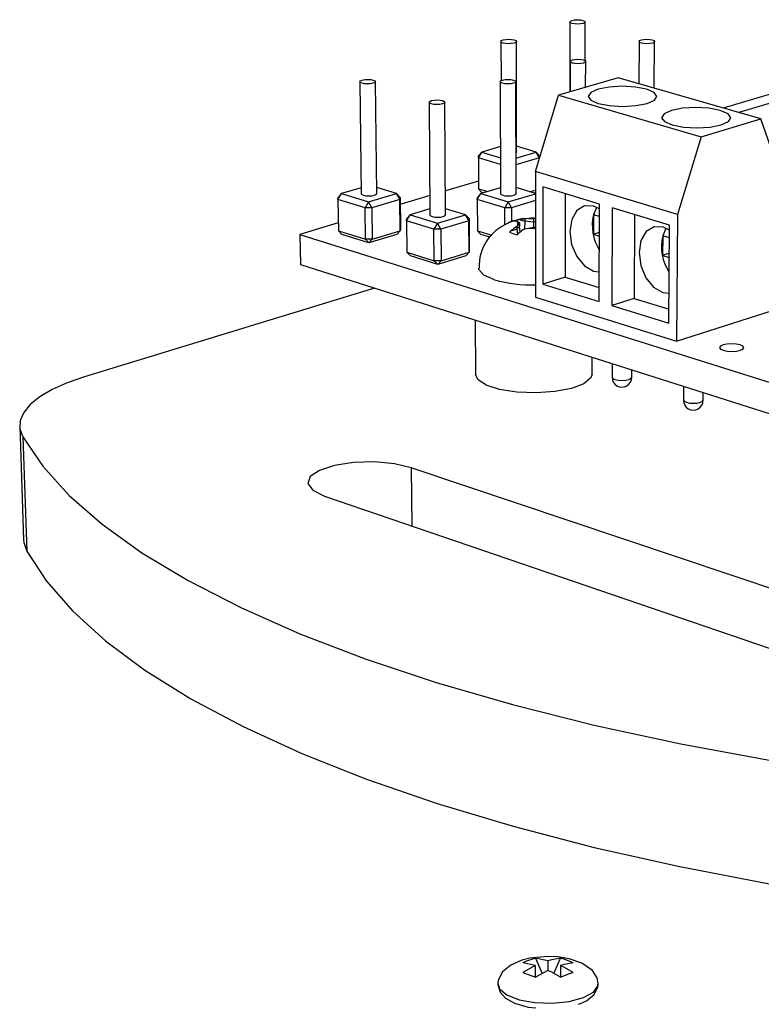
# Model space of a CAD drawing. Extents: x 0 to 158, y 0 to 243.
# Tile 5 of 7: x 86 to 112, y 204 to 239. Entities that reach past the tile are written whole.
import ezdxf

# ---------------------------------------------------------------- set-up
doc = ezdxf.new("R2010")
doc.units = 0
doc.layers.get('0').update_dxf_attribs({"linetype": 'CONTINUOUS'})

msp = doc.modelspace()

# ---------------------------------------------------------------- linework, layer by layer
at = {"color": 7, "linetype": 'CONTINUOUS'}
for p, q in [((105.42, 238.477), (105.418, 236.002)), ((105.958, 237.104), (105.961, 238.477)), ((102.979, 237.781), (102.983, 236.399)), ((103.532, 233.869), (103.523, 237.782)), ((107.869, 237.783), (107.861, 236.285)), ((108.403, 236.129), (108.413, 237.781)), ((105.427, 237.077), (105.426, 236.005)), ((105.974, 236.165), (105.976, 237.076)), ((107.12, 236.499), (105.019, 235.886)), ((112.167, 235.044), (107.12, 236.499)), ((114.931, 236.649), (110.838, 235.427)), ((97.989, 236.359), (98.036, 232.399)), ((98.585, 232.403), (98.542, 236.363)), ((102.95, 236.361), (102.964, 232.4)), ((103.512, 232.401), (103.503, 236.361)), ((104.195, 233.18), (105.019, 235.886)), ((105.019, 235.886), (110.067, 234.412)), ((114.013, 236.05), (111.396, 235.266)), ((100.437, 235.634), (100.468, 231.65)), ((101.021, 231.652), (100.994, 235.636)), ((110.067, 234.412), (112.167, 235.044)), ((112.946, 232.817), (112.167, 235.044)), ((110.067, 234.412), (109.221, 231.669)), ((102.958, 234.063), (102.301, 233.869)), ((104.223, 233.869), (103.532, 234.075)), ((102.181, 233.667), (102.301, 233.869)), ((102.181, 233.667), (102.183, 233.738)), ((102.301, 233.869), (102.183, 233.738)), ((102.301, 233.869), (102.959, 233.671)), ((103.509, 233.657), (104.223, 233.869)), ((104.342, 233.667), (104.223, 233.869)), ((104.343, 233.738), (104.223, 233.869)), ((104.343, 233.738), (104.342, 233.667)), ((104.343, 233.738), (104.343, 233.667)), ((102.96, 233.433), (102.181, 233.667)), ((102.181, 233.667), (102.186, 232.573)), ((104.342, 233.667), (103.51, 233.419)), ((104.342, 233.665), (104.342, 233.667)), ((109.221, 231.669), (104.195, 233.18)), ((104.195, 233.18), (104.2, 228.743)), ((102.185, 232.844), (101.015, 232.495)), ((97.214, 232.196), (97.336, 232.401)), ((97.336, 232.401), (97.219, 232.27)), ((98.034, 232.607), (97.336, 232.401)), ((97.336, 232.401), (98.292, 232.106)), ((98.292, 232.106), (99.285, 232.401)), ((99.285, 232.401), (98.583, 232.617)), ((99.406, 232.196), (99.285, 232.401)), ((99.41, 232.27), (99.285, 232.401)), ((100.463, 232.33), (99.413, 232.017)), ((102.142, 232.196), (102.263, 232.401)), ((102.263, 232.401), (102.144, 232.27)), ((102.186, 232.573), (102.51, 232.475)), ((102.186, 232.573), (102.307, 232.444)), ((102.963, 232.611), (102.263, 232.401)), ((102.263, 232.401), (103.233, 232.106)), ((102.356, 232.429), (102.307, 232.444)), ((103.233, 232.106), (104.196, 232.396)), ((104.196, 232.406), (103.512, 232.613)), ((103.993, 232.468), (104.195, 232.529)), ((104.195, 232.435), (104.148, 232.421)), ((104.461, 232.637), (104.464, 229.205)), ((106.462, 232.033), (104.461, 232.637)), ((105.256, 232.397), (105.255, 229.451)), ((97.214, 232.196), (97.219, 232.27)), ((98.17, 231.9), (97.214, 232.196)), ((97.214, 232.196), (97.229, 231.089)), ((98.292, 232.106), (98.17, 231.9)), ((98.413, 231.9), (98.292, 232.106)), ((99.406, 232.196), (98.413, 231.9)), ((99.41, 232.27), (99.406, 232.196)), ((99.417, 231.089), (99.406, 232.196)), ((99.41, 232.27), (99.421, 231.163)), ((102.142, 232.196), (102.144, 232.27)), ((103.112, 231.9), (102.142, 232.196)), ((102.142, 232.196), (102.147, 231.089)), ((103.233, 232.106), (103.112, 231.9)), ((103.355, 231.9), (103.233, 232.106)), ((104.196, 232.154), (103.355, 231.9)), ((106.452, 228.585), (106.462, 232.033)), ((98.413, 231.9), (98.17, 231.9)), ((98.183, 230.791), (98.17, 231.9)), ((98.413, 231.9), (98.425, 230.791)), ((99.64, 231.445), (99.762, 231.651)), ((99.762, 231.651), (99.644, 231.519)), ((100.466, 231.862), (99.762, 231.651)), ((99.762, 231.651), (100.732, 231.351)), ((100.732, 231.351), (101.726, 231.651)), ((101.726, 231.651), (101.019, 231.868)), ((101.848, 231.445), (101.726, 231.651)), ((101.85, 231.519), (101.726, 231.651)), ((103.355, 231.9), (103.112, 231.9)), ((103.114, 231.289), (103.112, 231.9)), ((103.355, 231.9), (103.356, 231.407)), ((106.249, 231.652), (106.247, 230.966)), ((106.354, 231.911), (106.249, 231.652)), ((106.46, 231.588), (106.249, 231.652)), ((106.915, 231.896), (106.903, 228.444)), ((108.945, 231.283), (106.915, 231.896)), ((107.708, 231.657), (107.694, 228.694)), ((109.221, 231.669), (109.188, 227.179)), ((97.225, 231.364), (95.869, 230.959)), ((99.64, 231.445), (99.644, 231.519)), ((100.609, 231.144), (99.64, 231.445)), ((99.64, 231.445), (99.65, 230.331)), ((100.732, 231.351), (100.609, 231.144)), ((100.854, 231.144), (100.732, 231.351)), ((101.848, 231.445), (100.854, 231.144)), ((101.85, 231.519), (101.848, 231.445)), ((101.854, 230.331), (101.848, 231.445)), ((101.85, 231.519), (101.856, 230.406)), ((103.286, 231.387), (103.337, 231.403)), ((103.583, 231.301), (103.545, 231.241)), ((103.547, 231.431), (103.584, 231.405)), ((103.612, 231.486), (103.557, 231.469)), ((103.567, 231.416), (103.557, 231.469)), ((103.583, 231.301), (103.629, 231.364)), ((103.584, 231.405), (103.629, 231.364)), ((103.612, 231.486), (103.823, 231.422)), ((104.131, 231.543), (103.622, 231.48)), ((103.629, 231.364), (103.629, 231.243)), ((103.823, 231.422), (103.815, 231.158)), ((103.962, 231.52), (103.822, 231.514)), ((103.822, 231.514), (103.823, 231.422)), ((104.133, 231.397), (103.823, 231.422)), ((103.962, 231.52), (104.132, 231.517)), ((104.197, 231.518), (104.132, 231.517)), ((104.132, 231.517), (104.133, 231.397)), ((104.197, 231.402), (104.133, 231.397)), ((104.133, 231.397), (104.133, 231.21)), ((108.92, 227.815), (108.945, 231.283)), ((95.869, 230.959), (95.886, 229.891)), ((95.869, 230.959), (134.229, 218.884)), ((97.229, 231.089), (98.183, 230.791)), ((97.229, 231.089), (97.355, 230.959)), ((98.308, 230.66), (97.355, 230.959)), ((99.299, 230.959), (98.308, 230.66)), ((98.425, 230.791), (99.417, 231.089)), ((99.299, 230.959), (99.417, 231.089)), ((99.421, 231.163), (99.417, 231.089)), ((100.854, 231.144), (100.609, 231.144)), ((100.618, 230.028), (100.609, 231.144)), ((100.854, 231.144), (100.862, 230.028)), ((102.147, 231.089), (102.659, 230.931)), ((102.147, 231.089), (102.27, 230.959)), ((102.589, 230.86), (102.27, 230.959)), ((103.332, 231.083), (103.281, 231.033)), ((103.332, 231.083), (103.545, 231.148)), ((103.629, 231.243), (103.545, 231.148)), ((103.545, 231.241), (103.545, 231.148)), ((103.545, 231.148), (103.565, 230.964)), ((103.55, 230.95), (103.606, 230.999)), ((103.654, 231.04), (103.629, 231.243)), ((103.819, 231.157), (103.959, 231.185)), ((103.959, 231.185), (104.13, 231.21)), ((104.197, 231.201), (104.13, 231.21)), ((106.459, 231.031), (106.247, 230.966)), ((106.247, 230.966), (106.458, 230.902)), ((108.7, 230.909), (108.695, 230.219)), ((108.808, 231.171), (108.7, 230.909)), ((108.941, 230.836), (108.7, 230.909)), ((98.425, 230.791), (98.183, 230.791)), ((98.308, 230.66), (98.183, 230.791)), ((98.308, 230.66), (98.425, 230.791)), ((99.65, 230.331), (100.618, 230.028)), ((99.65, 230.331), (99.775, 230.201)), ((100.862, 230.028), (101.854, 230.331)), ((101.734, 230.201), (101.854, 230.331)), ((101.856, 230.406), (101.854, 230.331)), ((108.938, 230.295), (108.695, 230.219)), ((108.695, 230.219), (108.937, 230.145)), ((95.886, 229.891), (134.168, 217.717)), ((100.743, 229.897), (99.775, 230.201)), ((100.862, 230.028), (100.618, 230.028)), ((100.743, 229.897), (100.618, 230.028)), ((101.734, 230.201), (100.743, 229.897)), ((100.743, 229.897), (100.862, 230.028)), ((106.247, 229.663), (106.455, 229.635)), ((105.255, 229.451), (104.464, 229.205)), ((104.464, 229.205), (106.452, 228.585)), ((105.255, 229.451), (106.454, 229.079)), ((98.507, 229.057), (88.251, 225.916)), ((108.703, 228.904), (108.928, 228.876)), ((104.2, 228.743), (109.188, 227.179)), ((107.694, 228.694), (106.903, 228.444)), ((107.694, 228.694), (108.924, 228.312)), ((106.903, 228.444), (108.92, 227.815)), ((109.188, 227.179), (112.884, 228.367)), ((102.067, 227.925), (102.076, 226.012)), ((106.201, 226.015), (106.202, 226.61)), ((106.911, 226.385), (106.909, 225.907)), ((107.603, 225.905), (107.604, 226.164)), ((109.438, 225.581), (109.434, 225.102)), ((110.133, 225.098), (110.135, 225.36)), ((85.954, 224.179), (86.088, 220.155)), ((86.068, 223.795), (86.202, 219.76)), ((118.561, 216.412), (99.808, 222.707)), ((96.731, 221.705), (115.487, 215.293)), ((104.193, 205.095), (103.756, 205.191)), ((104.642, 205.266), (104.205, 205.362)), ((104.205, 205.362), (104.438, 204.812)), ((104.642, 205.266), (104.642, 204.922)), ((104.85, 204.818), (105.08, 205.362)), ((104.193, 205.095), (103.753, 204.855)), ((104.193, 205.095), (104.193, 204.689)), ((104.642, 204.923), (104.201, 204.683)), ((105.091, 205.095), (105.091, 204.691)), ((105.708, 203.727), (105.79, 203.754))]:
    msp.add_line(p, q, dxfattribs=at)
at = {"color": 8, "linetype": 'CONTINUOUS'}
msp.add_line((99.808, 222.707), (99.827, 220.647), dxfattribs=at)
at = {"color": 7, "linetype": 'CONTINUOUS', "flags": 128}
for points in [[(105.881, 238.531), (105.94, 238.506), (105.961, 238.477), (105.94, 238.448), (105.882, 238.423), (105.794, 238.406), (105.691, 238.4), (105.587, 238.406), (105.499, 238.423), (105.441, 238.448), (105.42, 238.477), (105.44, 238.506), (105.499, 238.531), (105.586, 238.548), (105.69, 238.554), (105.793, 238.548), (105.881, 238.531)], [(103.444, 237.837), (103.503, 237.812), (103.523, 237.782), (103.502, 237.752), (103.443, 237.727), (103.354, 237.71), (103.25, 237.704), (103.145, 237.71), (103.057, 237.727), (102.999, 237.752), (102.979, 237.782), (103, 237.812), (103.059, 237.837), (103.148, 237.854), (103.252, 237.86), (103.356, 237.854), (103.444, 237.837)], [(108.331, 237.837), (108.391, 237.812), (108.413, 237.782), (108.393, 237.752), (108.335, 237.727), (108.248, 237.71), (108.143, 237.704), (108.039, 237.71), (107.95, 237.727), (107.89, 237.752), (107.869, 237.782), (107.888, 237.812), (107.947, 237.837), (108.034, 237.854), (108.138, 237.86), (108.243, 237.854), (108.331, 237.837)], [(105.895, 237.133), (105.955, 237.107), (105.976, 237.077), (105.955, 237.046), (105.896, 237.021), (105.807, 237.003), (105.702, 236.997), (105.597, 237.003), (105.508, 237.021), (105.448, 237.046), (105.427, 237.077), (105.448, 237.107), (105.507, 237.133), (105.596, 237.15), (105.701, 237.156), (105.806, 237.15), (105.895, 237.133)], [(98.464, 236.418), (98.523, 236.392), (98.542, 236.361), (98.519, 236.33), (98.457, 236.304), (98.366, 236.287), (98.26, 236.281), (98.155, 236.287), (98.066, 236.304), (98.008, 236.33), (97.989, 236.361), (98.012, 236.392), (98.074, 236.418), (98.165, 236.435), (98.271, 236.441), (98.376, 236.435), (98.464, 236.418)], [(103.423, 236.418), (103.482, 236.392), (103.503, 236.361), (103.481, 236.33), (103.421, 236.304), (103.331, 236.287), (103.225, 236.281), (103.12, 236.287), (103.03, 236.304), (102.971, 236.33), (102.95, 236.361), (102.972, 236.392), (103.032, 236.418), (103.122, 236.435), (103.228, 236.441), (103.334, 236.435), (103.423, 236.418)], [(108.148, 235.591), (108.409, 235.707), (108.497, 235.843), (108.399, 235.979), (108.132, 236.094), (107.736, 236.171), (107.271, 236.198), (106.807, 236.171), (106.415, 236.094), (106.153, 235.979), (106.062, 235.843), (106.156, 235.707), (106.422, 235.591), (106.82, 235.514), (107.288, 235.486), (107.755, 235.514), (108.148, 235.591)], [(100.915, 235.693), (100.974, 235.666), (100.994, 235.635), (100.971, 235.604), (100.91, 235.577), (100.819, 235.56), (100.712, 235.554), (100.606, 235.56), (100.516, 235.577), (100.457, 235.604), (100.437, 235.635), (100.46, 235.666), (100.521, 235.693), (100.612, 235.71), (100.719, 235.716), (100.825, 235.71), (100.915, 235.693)], [(110.769, 234.831), (111.028, 234.949), (111.113, 235.087), (111.012, 235.225), (110.739, 235.342), (110.338, 235.419), (109.869, 235.447), (109.402, 235.419), (109.009, 235.342), (108.748, 235.225), (108.66, 235.087), (108.759, 234.949), (109.03, 234.831), (109.432, 234.752), (109.905, 234.725), (110.374, 234.752), (110.769, 234.831)], [(103.509, 233.836), (103.511, 233.838), (103.532, 233.869), (103.532, 233.869)], [(98.036, 232.399), (98.055, 232.369), (98.113, 232.342), (98.201, 232.324), (98.305, 232.318), (98.411, 232.324), (98.501, 232.342), (98.562, 232.369), (98.585, 232.401), (98.585, 232.403)], [(102.964, 232.4), (102.984, 232.369), (103.043, 232.342), (103.132, 232.324), (103.237, 232.318), (103.342, 232.324), (103.431, 232.342), (103.491, 232.369), (103.512, 232.401), (103.512, 232.401)], [(106.461, 231.863), (106.253, 231.963), (105.933, 231.972), (105.661, 231.804), (105.481, 231.485), (105.417, 231.065), (105.48, 230.607), (105.659, 230.18), (105.929, 229.848), (106.247, 229.663)], [(100.468, 231.65), (100.488, 231.619), (100.546, 231.592), (100.635, 231.573), (100.741, 231.567), (100.847, 231.573), (100.937, 231.592), (100.998, 231.619), (101.021, 231.651), (101.021, 231.652)], [(103.335, 231.404), (103.293, 231.39), (103.233, 231.356)], [(103.281, 231.033), (103.403, 230.988), (103.55, 230.95)], [(108.943, 231.108), (108.718, 231.217), (108.393, 231.227), (108.117, 231.059), (107.932, 230.739), (107.866, 230.317), (107.927, 229.856), (108.108, 229.425), (108.38, 229.091), (108.703, 228.904)], [(102.755, 229.348), (102.371, 229.52), (102.202, 229.722), (102.196, 229.769)], [(110.834, 227.051), (110.744, 227.007), (110.715, 226.955), (110.75, 226.903), (110.845, 226.859), (110.985, 226.83), (111.149, 226.819), (111.311, 226.83), (111.448, 226.859), (111.538, 226.903), (111.567, 226.955), (111.531, 227.007), (111.436, 227.051), (111.297, 227.08), (111.133, 227.091), (110.971, 227.08), (110.834, 227.051)], [(88.251, 225.916), (87.637, 225.704), (87.106, 225.469), (86.668, 225.214), (86.329, 224.944), (86.096, 224.662), (85.973, 224.374), (85.964, 224.083), (86.068, 223.795)], [(106.201, 226.015), (106.158, 225.882), (105.913, 225.678), (105.474, 225.511), (104.888, 225.398), (104.22, 225.353), (103.542, 225.38), (102.93, 225.477), (102.451, 225.632), (102.157, 225.829), (102.076, 226.012)], [(86.068, 223.795), (86.77, 222.761), (87.705, 221.73), (88.875, 220.708), (90.279, 219.701), (91.915, 218.715), (93.781, 217.757), (95.87, 216.832), (98.175, 215.948), (100.686, 215.111), (103.393, 214.326), (106.282, 213.601), (109.337, 212.94), (112.54, 212.349), (115.874, 211.834), (119.315, 211.398), (122.844, 211.046)], [(99.808, 222.707), (99.211, 222.847), (98.502, 222.91), (97.767, 222.889), (97.092, 222.786), (96.558, 222.613), (96.229, 222.391), (96.146, 222.146), (96.319, 221.908), (96.731, 221.705)], [(86.088, 220.155), (86.098, 220.056), (86.202, 219.76)], [(86.202, 219.76), (86.9, 218.696), (87.83, 217.635), (88.992, 216.584), (90.386, 215.549), (92.012, 214.535), (93.864, 213.55), (95.938, 212.6), (98.226, 211.691), (100.719, 210.83), (103.405, 210.024), (106.271, 209.278), (109.302, 208.599), (112.481, 207.993), (115.788, 207.463), (119.202, 207.016), (122.702, 206.654)], [(104.642, 205.424), (104.006, 205.362), (103.716, 205.287), (103.326, 205.116), (103.03, 204.875), (102.879, 204.576), (102.866, 204.445)], [(104.205, 205.362), (103.877, 205.249), (103.756, 205.191)], [(106.419, 204.446), (106.382, 204.66), (106.212, 204.922), (105.841, 205.179), (105.392, 205.337), (104.99, 205.406), (104.642, 205.424)], [(105.08, 205.362), (104.773, 205.306), (104.642, 205.266)], [(105.529, 205.191), (105.21, 205.324), (105.08, 205.362)], [(105.529, 205.191), (105.222, 205.135), (105.091, 205.095)], [(103.753, 204.855), (104.072, 204.738), (104.201, 204.683)], [(105.081, 204.683), (104.773, 204.863), (104.642, 204.923)], [(105.081, 204.683), (105.409, 204.814), (105.531, 204.855)], [(105.531, 204.855), (105.222, 205.035), (105.091, 205.095)], [(102.871, 204.451), (102.866, 204.43), (102.951, 204.153), (103.136, 203.949), (103.455, 203.769), (103.938, 203.63), (104.215, 203.6)], [(102.867, 204.474), (102.923, 204.275), (103.182, 204.059), (103.618, 203.89), (104.179, 203.789), (104.796, 203.768), (105.395, 203.83), (105.902, 203.967)], [(105.79, 203.754), (106.001, 203.852), (106.281, 204.079), (106.409, 204.346), (106.402, 204.441)], [(105.902, 203.967), (106.255, 204.162), (106.413, 204.392), (106.419, 204.449)]]:
    msp.add_lwpolyline(points, dxfattribs=at)
at = {"color": 8, "linetype": 'CONTINUOUS', "flags": 128}
for points in [[(106.909, 225.907), (106.909, 225.906), (106.936, 225.864), (107.012, 225.828), (107.125, 225.803), (107.258, 225.795), (107.391, 225.803), (107.503, 225.828)], [(107.503, 225.828), (107.578, 225.864), (107.603, 225.905)], [(109.434, 225.102), (109.434, 225.1), (109.462, 225.057), (109.54, 225.02), (109.654, 224.995), (109.789, 224.987), (109.922, 224.995), (110.034, 225.02)], [(110.034, 225.02), (110.108, 225.057), (110.133, 225.098)]]:
    msp.add_lwpolyline(points, dxfattribs=at)
at = {"color": 7, "linetype": 'CONTINUOUS'}
for centre, radius, start, end in [((107.895, 231.289), 1.686, 167.5417, 211.4758), ((103.88, 229.808), 1.678, 112.7018, 181.3213), ((103.805, 230.166), 1.326, 100.7735, 113.0161), ((103.54, 230.679), 0.752, 89.4354, 105.653), ((103.624, 231.352), 0.0666, 127.5874, 230.95), ((103.815, 230.761), 0.754, 89.4607, 105.6474), ((104.286, 230.017), 1.431, 121.2005, 131.8076), ((104.563, 229.929), 1.436, 121.2384, 131.8158), ((110.339, 230.536), 1.681, 167.181, 213.2527), ((104.088, 234.242), 5.072, 254.7576, 271.2577), ((107.256, 225.901), 0.347, 178.924, 0.773), ((109.783, 225.094), 0.349, 178.7866, 0.5791)]:
    msp.add_arc(centre, radius, start, end, dxfattribs=at)
at = {"color": 8, "linetype": 'CONTINUOUS'}
for centre, radius, start, end in [((104.133, 229.691), 1.837, 88.0034, 95.334), ((104.13, 233.012), 1.835, 264.6449, 272.0923)]:
    msp.add_arc(centre, radius, start, end, dxfattribs=at)

doc.saveas('drawing.dxf')
